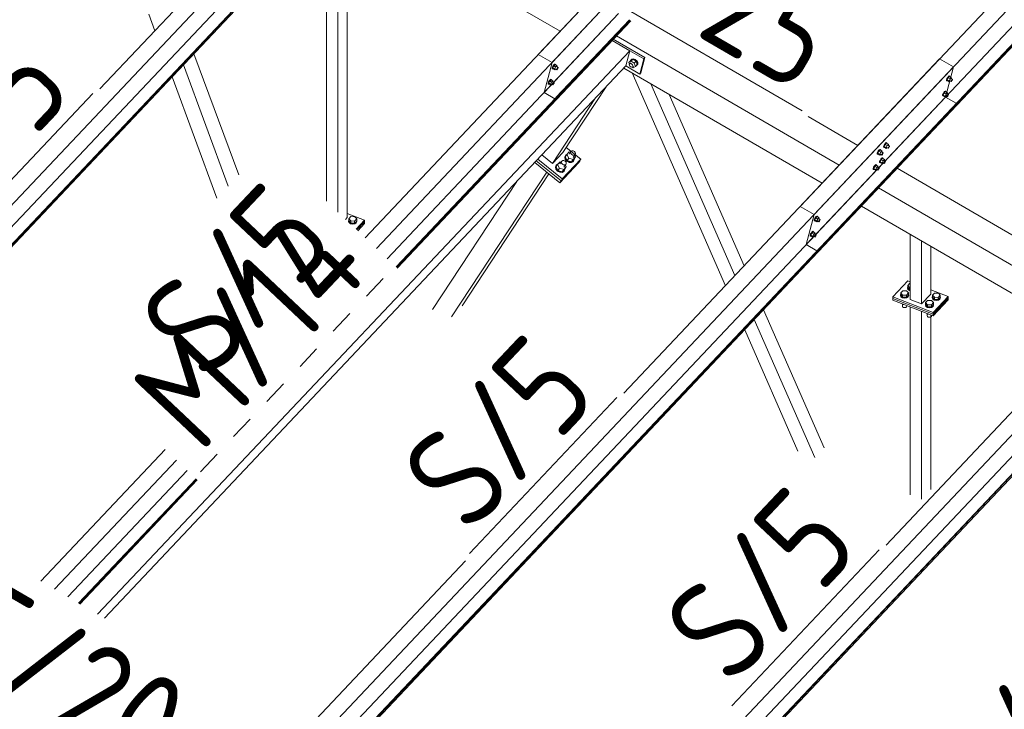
# Model space of a CAD drawing. Header units: millimetres. Extents: x -681 to 506, y -45 to 794.
# Tile 117 of 256: x -304 to -255, y 438 to 472. Entities that reach past the tile are written whole.
import ezdxf

# ---------------------------------------------------------------- set-up
doc = ezdxf.new("R2010")
doc.units = ezdxf.units.MM
doc.header["$LTSCALE"] = 0.6
doc.linetypes.add('XKITLINE00', pattern=[0])
doc.linetypes.add('XKITLINE02', pattern=[4, 2, -2])
for name, color, linetype, lineweight in [('Bolt', 7, 'Continuous', 0), ('Part', 2, 'Continuous', 0), ('PartMark', 3, 'Continuous', 0)]:
    doc.layers.add(name, color=color, linetype=linetype, lineweight=lineweight)
doc.styles.add('ISOCPEUR', font='ISOCPEUR.TTF')

msp = doc.modelspace()

# ---------------------------------------------------------------- linework, layer by layer
at = {"layer": 'Bolt', "color": 3, "linetype": 'XKITLINE00', "lineweight": 0}
for p, q in [((-277.696, 470.191), (-277.73, 470.131)), ((-277.658, 470.239), (-277.696, 470.191)), ((-277.673, 470.177), (-277.635, 470.226)), ((-277.608, 470.24), (-277.671, 470.173)), ((-277.627, 470.264), (-277.658, 470.239)), ((-277.635, 470.226), (-277.603, 470.25)), ((-277.61, 470.257), (-277.627, 470.264)), ((-277.61, 470.257), (-277.587, 470.244)), ((-277.608, 470.24), (-277.515, 470.187)), ((-277.603, 470.25), (-277.587, 470.244)), ((-277.587, 470.244), (-277.588, 470.229)), ((-277.515, 470.187), (-277.579, 470.12)), ((-277.502, 470.148), (-277.515, 470.187)), ((-273.943, 470.334), (-273.851, 470.431)), ((-273.943, 470.334), (-273.833, 470.4)), ((-273.917, 470.251), (-273.943, 470.334)), ((-273.921, 470.245), (-273.899, 470.276)), ((-273.919, 470.2), (-273.921, 470.245)), ((-273.892, 470.153), (-273.919, 470.2)), ((-273.899, 470.276), (-273.853, 470.325)), ((-273.899, 470.276), (-273.858, 470.284)), ((-273.862, 470.438), (-273.82, 470.494)), ((-273.861, 470.421), (-273.862, 470.438)), ((-273.858, 470.284), (-273.808, 470.267)), ((-273.741, 470.498), (-273.851, 470.431)), ((-273.833, 470.4), (-273.741, 470.498)), ((-273.833, 470.4), (-273.672, 470.307)), ((-273.82, 470.494), (-273.803, 470.512)), ((-273.82, 470.494), (-273.744, 470.509)), ((-273.808, 470.267), (-273.765, 470.23)), ((-273.727, 470.527), (-273.803, 470.512)), ((-273.765, 470.23), (-273.738, 470.182)), ((-273.744, 470.509), (-273.653, 470.478)), ((-273.58, 470.404), (-273.741, 470.498)), ((-273.738, 470.182), (-273.735, 470.137)), ((-273.636, 470.496), (-273.727, 470.527)), ((-273.672, 470.307), (-273.58, 470.404)), ((-273.621, 470.147), (-273.672, 470.307)), ((-273.653, 470.478), (-273.572, 470.409)), ((-273.555, 470.427), (-273.636, 470.496)), ((-273.621, 470.147), (-273.529, 470.244)), ((-273.559, 470.182), (-273.595, 470.175)), ((-273.529, 470.244), (-273.58, 470.404)), ((-273.572, 470.409), (-273.523, 470.321)), ((-273.518, 470.238), (-273.559, 470.182)), ((-273.559, 470.182), (-273.542, 470.2)), ((-273.505, 470.34), (-273.555, 470.427)), ((-273.542, 470.2), (-273.501, 470.256)), ((-273.523, 470.321), (-273.518, 470.238)), ((-273.501, 470.256), (-273.505, 470.34)), ((-277.754, 470.04), (-277.751, 470.075)), ((-277.754, 470.04), (-277.73, 470.026)), ((-277.73, 470.131), (-277.751, 470.075)), ((-277.73, 470.026), (-277.728, 470.062)), ((-277.714, 470.02), (-277.73, 470.026)), ((-277.728, 470.062), (-277.707, 470.117)), ((-277.671, 470.173), (-277.722, 470.068)), ((-277.629, 470.014), (-277.722, 470.068)), ((-277.722, 470.068), (-277.709, 470.03)), ((-277.704, 470.027), (-277.714, 470.02)), ((-277.709, 470.03), (-277.616, 469.976)), ((-277.707, 470.117), (-277.673, 470.177)), ((-277.579, 470.12), (-277.671, 470.173)), ((-277.629, 470.014), (-277.579, 470.12)), ((-277.629, 470.014), (-277.616, 469.976)), ((-277.616, 469.976), (-277.58, 470.014)), ((-277.602, 470.027), (-277.527, 469.984)), ((-277.53, 470.136), (-277.455, 470.092)), ((-277.527, 469.984), (-277.526, 470.001)), ((-277.519, 469.981), (-277.527, 469.984)), ((-277.526, 470.001), (-277.515, 470.029)), ((-277.503, 469.993), (-277.519, 469.981)), ((-277.515, 470.029), (-277.498, 470.059)), ((-277.513, 470.126), (-277.502, 470.148)), ((-277.484, 470.017), (-277.503, 469.993)), ((-277.498, 470.059), (-277.479, 470.083)), ((-277.467, 470.047), (-277.484, 470.017)), ((-277.479, 470.083), (-277.464, 470.096)), ((-277.457, 470.075), (-277.467, 470.047)), ((-277.464, 470.096), (-277.455, 470.092)), ((-277.455, 470.092), (-277.457, 470.075)), ((-273.848, 470.116), (-273.892, 470.153)), ((-273.799, 470.099), (-273.848, 470.116)), ((-273.758, 470.107), (-273.799, 470.099)), ((-273.772, 470.104), (-273.731, 470.08)), ((-273.758, 470.107), (-273.711, 470.156)), ((-273.735, 470.137), (-273.758, 470.107)), ((-273.731, 470.08), (-273.621, 470.147)), ((-277.951, 469.284), (-277.948, 469.32)), ((-277.951, 469.284), (-277.928, 469.271)), ((-277.927, 469.375), (-277.948, 469.32)), ((-277.928, 469.271), (-277.925, 469.306)), ((-277.911, 469.264), (-277.928, 469.271)), ((-277.893, 469.435), (-277.927, 469.375)), ((-277.925, 469.306), (-277.904, 469.362)), ((-277.869, 469.418), (-277.919, 469.313)), ((-277.826, 469.259), (-277.919, 469.313)), ((-277.919, 469.313), (-277.906, 469.274)), ((-277.902, 469.272), (-277.911, 469.264)), ((-277.906, 469.274), (-277.814, 469.22)), ((-277.904, 469.362), (-277.87, 469.422)), ((-277.856, 469.484), (-277.893, 469.435)), ((-277.87, 469.422), (-277.832, 469.47)), ((-277.806, 469.485), (-277.869, 469.418)), ((-277.776, 469.364), (-277.869, 469.418)), ((-277.824, 469.508), (-277.856, 469.484)), ((-277.832, 469.47), (-277.801, 469.495)), ((-277.826, 469.259), (-277.776, 469.364)), ((-277.826, 469.259), (-277.814, 469.22)), ((-277.808, 469.502), (-277.824, 469.508)), ((-277.814, 469.22), (-277.777, 469.259)), ((-277.808, 469.502), (-277.784, 469.488)), ((-277.806, 469.485), (-277.713, 469.431)), ((-277.801, 469.495), (-277.784, 469.488)), ((-277.799, 469.271), (-277.725, 469.228)), ((-277.784, 469.488), (-277.785, 469.473)), ((-277.713, 469.431), (-277.776, 469.364)), ((-277.727, 469.38), (-277.653, 469.337)), ((-277.725, 469.228), (-277.723, 469.246)), ((-277.716, 469.225), (-277.725, 469.228)), ((-277.723, 469.246), (-277.713, 469.273)), ((-277.701, 469.237), (-277.716, 469.225)), ((-277.7, 469.393), (-277.713, 469.431)), ((-277.713, 469.273), (-277.696, 469.303)), ((-277.711, 469.37), (-277.7, 469.393)), ((-277.682, 469.262), (-277.701, 469.237)), ((-277.696, 469.303), (-277.677, 469.328)), ((-277.665, 469.292), (-277.682, 469.262)), ((-277.677, 469.328), (-277.661, 469.34)), ((-277.654, 469.319), (-277.665, 469.292)), ((-277.661, 469.34), (-277.653, 469.337)), ((-277.653, 469.337), (-277.654, 469.319)), ((-258.174, 469.449), (-258.172, 469.485)), ((-258.174, 469.449), (-258.151, 469.436)), ((-258.151, 469.54), (-258.172, 469.485)), ((-258.117, 469.6), (-258.151, 469.54)), ((-258.151, 469.436), (-258.149, 469.471)), ((-258.135, 469.429), (-258.151, 469.436)), ((-258.149, 469.471), (-258.127, 469.526)), ((-258.092, 469.583), (-258.143, 469.478)), ((-258.05, 469.424), (-258.143, 469.478)), ((-258.143, 469.478), (-258.13, 469.439)), ((-258.125, 469.437), (-258.135, 469.429)), ((-258.13, 469.439), (-258.037, 469.385)), ((-258.127, 469.526), (-258.093, 469.586)), ((-258.079, 469.649), (-258.117, 469.6)), ((-258.093, 469.586), (-258.056, 469.635)), ((-258.029, 469.65), (-258.092, 469.583)), ((-257.999, 469.529), (-258.092, 469.583)), ((-258.048, 469.673), (-258.079, 469.649)), ((-258.056, 469.635), (-258.024, 469.66)), ((-258.05, 469.424), (-257.999, 469.529)), ((-258.05, 469.424), (-258.037, 469.385)), ((-258.031, 469.667), (-258.048, 469.673)), ((-258.037, 469.385), (-258.001, 469.424)), ((-258.031, 469.667), (-258.008, 469.653)), ((-258.029, 469.65), (-257.936, 469.596)), ((-258.024, 469.66), (-258.008, 469.653)), ((-258.022, 469.436), (-257.948, 469.393)), ((-258.008, 469.653), (-258.009, 469.638)), ((-257.936, 469.596), (-257.999, 469.529)), ((-257.951, 469.545), (-257.876, 469.502)), ((-257.948, 469.393), (-257.947, 469.411)), ((-257.94, 469.39), (-257.948, 469.393)), ((-257.947, 469.411), (-257.936, 469.438)), ((-257.924, 469.402), (-257.94, 469.39)), ((-257.923, 469.558), (-257.936, 469.596)), ((-257.936, 469.438), (-257.919, 469.468)), ((-257.934, 469.535), (-257.923, 469.558)), ((-257.905, 469.427), (-257.924, 469.402)), ((-257.919, 469.468), (-257.9, 469.493)), ((-257.888, 469.457), (-257.905, 469.427)), ((-257.9, 469.493), (-257.885, 469.505)), ((-257.878, 469.484), (-257.888, 469.457)), ((-257.885, 469.505), (-257.876, 469.502)), ((-257.876, 469.502), (-257.878, 469.484)), ((-258.372, 468.694), (-258.369, 468.729)), ((-258.348, 468.784), (-258.369, 468.729)), ((-258.349, 468.68), (-258.346, 468.716)), ((-258.314, 468.844), (-258.348, 468.784)), ((-258.346, 468.716), (-258.325, 468.771)), ((-258.29, 468.827), (-258.34, 468.722)), ((-258.247, 468.668), (-258.34, 468.722)), ((-258.34, 468.722), (-258.327, 468.684)), ((-258.325, 468.771), (-258.291, 468.831)), ((-258.276, 468.893), (-258.314, 468.844)), ((-258.291, 468.831), (-258.253, 468.88)), ((-258.227, 468.894), (-258.29, 468.827)), ((-258.197, 468.773), (-258.29, 468.827)), ((-258.245, 468.918), (-258.276, 468.893)), ((-258.253, 468.88), (-258.222, 468.904)), ((-258.247, 468.668), (-258.197, 468.773)), ((-258.228, 468.911), (-258.245, 468.918)), ((-258.228, 468.911), (-258.205, 468.898)), ((-258.227, 468.894), (-258.134, 468.84)), ((-258.222, 468.904), (-258.205, 468.898)), ((-258.205, 468.898), (-258.206, 468.883)), ((-258.134, 468.84), (-258.197, 468.773)), ((-258.148, 468.789), (-258.074, 468.746)), ((-258.121, 468.802), (-258.134, 468.84)), ((-258.131, 468.78), (-258.121, 468.802)), ((-258.117, 468.713), (-258.098, 468.737)), ((-258.098, 468.737), (-258.082, 468.749)), ((-258.075, 468.729), (-258.086, 468.701)), ((-258.082, 468.749), (-258.074, 468.746)), ((-258.074, 468.746), (-258.075, 468.729)), ((-258.372, 468.694), (-258.349, 468.68)), ((-258.332, 468.674), (-258.349, 468.68)), ((-258.323, 468.681), (-258.332, 468.674)), ((-258.327, 468.684), (-258.234, 468.63)), ((-258.247, 468.668), (-258.234, 468.63)), ((-258.234, 468.63), (-258.198, 468.668)), ((-258.22, 468.681), (-258.146, 468.638)), ((-258.146, 468.638), (-258.144, 468.655)), ((-258.137, 468.634), (-258.146, 468.638)), ((-258.144, 468.655), (-258.134, 468.683)), ((-258.121, 468.647), (-258.137, 468.634)), ((-258.134, 468.683), (-258.117, 468.713)), ((-258.103, 468.671), (-258.121, 468.647)), ((-258.086, 468.701), (-258.103, 468.671)), ((-261.244, 466.287), (-261.278, 466.227)), ((-261.255, 466.214), (-261.221, 466.274)), ((-261.206, 466.336), (-261.244, 466.287)), ((-261.221, 466.274), (-261.183, 466.323)), ((-261.156, 466.337), (-261.219, 466.27)), ((-261.175, 466.361), (-261.206, 466.336)), ((-261.183, 466.323), (-261.151, 466.347)), ((-261.158, 466.354), (-261.175, 466.361)), ((-261.158, 466.354), (-261.135, 466.341)), ((-261.156, 466.337), (-261.063, 466.283)), ((-261.151, 466.347), (-261.135, 466.341)), ((-261.135, 466.341), (-261.136, 466.326)), ((-261.063, 466.283), (-261.126, 466.216)), ((-261.05, 466.245), (-261.063, 466.283)), ((-276.9, 465.898), (-277.02, 465.771)), ((-276.909, 465.792), (-276.816, 465.933)), ((-276.849, 465.883), (-276.9, 465.898)), ((-276.836, 465.886), (-276.816, 465.933)), ((-276.824, 465.828), (-276.836, 465.886)), ((-276.782, 465.776), (-276.824, 465.828)), ((-276.816, 465.933), (-276.767, 465.959)), ((-276.767, 465.959), (-276.704, 465.955)), ((-276.704, 465.955), (-276.643, 465.923)), ((-276.643, 465.923), (-276.601, 465.871)), ((-276.589, 465.814), (-276.609, 465.766)), ((-276.601, 465.871), (-276.589, 465.814)), ((-261.618, 465.801), (-261.616, 465.837)), ((-261.618, 465.801), (-261.595, 465.788)), ((-261.595, 465.892), (-261.616, 465.837)), ((-261.561, 465.952), (-261.595, 465.892)), ((-261.595, 465.788), (-261.593, 465.823)), ((-261.579, 465.781), (-261.595, 465.788)), ((-261.593, 465.823), (-261.572, 465.878)), ((-261.536, 465.935), (-261.587, 465.829)), ((-261.494, 465.775), (-261.587, 465.829)), ((-261.587, 465.829), (-261.574, 465.791)), ((-261.569, 465.788), (-261.579, 465.781)), ((-261.574, 465.791), (-261.481, 465.737)), ((-261.572, 465.878), (-261.538, 465.938)), ((-261.523, 466), (-261.561, 465.952)), ((-261.538, 465.938), (-261.5, 465.987)), ((-261.473, 466.002), (-261.536, 465.935)), ((-261.443, 465.881), (-261.536, 465.935)), ((-261.492, 466.025), (-261.523, 466)), ((-261.5, 465.987), (-261.468, 466.011)), ((-261.494, 465.775), (-261.443, 465.881)), ((-261.475, 466.019), (-261.492, 466.025)), ((-261.475, 466.019), (-261.452, 466.005)), ((-261.473, 466.002), (-261.38, 465.948)), ((-261.468, 466.011), (-261.452, 466.005)), ((-261.466, 465.788), (-261.392, 465.745)), ((-261.452, 466.005), (-261.453, 465.99)), ((-261.38, 465.948), (-261.443, 465.881)), ((-261.395, 465.897), (-261.32, 465.854)), ((-261.391, 465.763), (-261.38, 465.79)), ((-261.367, 465.909), (-261.38, 465.948)), ((-261.38, 465.79), (-261.363, 465.82)), ((-261.378, 465.887), (-261.367, 465.909)), ((-261.363, 465.82), (-261.344, 465.845)), ((-261.332, 465.808), (-261.349, 465.778)), ((-261.344, 465.845), (-261.329, 465.857)), ((-261.322, 465.836), (-261.332, 465.808)), ((-261.329, 465.857), (-261.32, 465.854)), ((-261.32, 465.854), (-261.322, 465.836)), ((-261.301, 466.137), (-261.299, 466.172)), ((-261.301, 466.137), (-261.278, 466.123)), ((-261.278, 466.227), (-261.299, 466.172)), ((-261.278, 466.123), (-261.276, 466.159)), ((-261.262, 466.117), (-261.278, 466.123)), ((-261.276, 466.159), (-261.255, 466.214)), ((-261.219, 466.27), (-261.27, 466.165)), ((-261.177, 466.111), (-261.27, 466.165)), ((-261.27, 466.165), (-261.257, 466.127)), ((-261.252, 466.124), (-261.262, 466.117)), ((-261.257, 466.127), (-261.164, 466.073)), ((-261.126, 466.216), (-261.219, 466.27)), ((-261.177, 466.111), (-261.126, 466.216)), ((-261.177, 466.111), (-261.164, 466.073)), ((-261.164, 466.073), (-261.128, 466.111)), ((-261.149, 466.124), (-261.075, 466.081)), ((-261.078, 466.233), (-261.003, 466.189)), ((-261.075, 466.081), (-261.074, 466.098)), ((-261.067, 466.077), (-261.075, 466.081)), ((-261.074, 466.098), (-261.063, 466.126)), ((-261.051, 466.09), (-261.067, 466.077)), ((-261.063, 466.126), (-261.046, 466.156)), ((-261.061, 466.223), (-261.05, 466.245)), ((-261.032, 466.114), (-261.051, 466.09)), ((-261.046, 466.156), (-261.027, 466.18)), ((-261.015, 466.144), (-261.032, 466.114)), ((-261.027, 466.18), (-261.012, 466.193)), ((-261.005, 466.172), (-261.015, 466.144)), ((-261.012, 466.193), (-261.003, 466.189)), ((-261.003, 466.189), (-261.005, 466.172)), ((-277.361, 465.409), (-277.481, 465.282)), ((-277.37, 465.304), (-277.277, 465.445)), ((-277.31, 465.394), (-277.361, 465.409)), ((-277.298, 465.397), (-277.277, 465.445)), ((-277.285, 465.34), (-277.298, 465.397)), ((-277.243, 465.288), (-277.285, 465.34)), ((-277.277, 465.445), (-277.228, 465.47)), ((-277.228, 465.47), (-277.165, 465.467)), ((-277.165, 465.467), (-277.104, 465.435)), ((-277.087, 465.721), (-277.125, 465.633)), ((-277.125, 465.633), (-277.103, 465.528)), ((-277.109, 465.658), (-277.071, 465.746)), ((-277.086, 465.553), (-277.109, 465.658)), ((-277.104, 465.435), (-277.062, 465.383)), ((-277.103, 465.528), (-277.025, 465.433)), ((-277.097, 465.654), (-277.02, 465.771)), ((-277.002, 465.465), (-277.097, 465.654)), ((-277.087, 465.721), (-277.071, 465.746)), ((-277.009, 465.458), (-277.086, 465.553)), ((-277.071, 465.746), (-277.017, 465.774)), ((-277.05, 465.325), (-277.07, 465.278)), ((-277.062, 465.383), (-277.05, 465.325)), ((-277.025, 465.433), (-276.913, 465.375)), ((-277.02, 465.771), (-276.925, 465.582)), ((-276.897, 465.399), (-277.009, 465.458)), ((-276.925, 465.582), (-277.002, 465.465)), ((-277.002, 465.465), (-276.787, 465.403)), ((-276.925, 465.582), (-276.71, 465.52)), ((-276.913, 465.375), (-276.798, 465.368)), ((-276.782, 465.392), (-276.897, 465.399)), ((-276.798, 465.368), (-276.709, 465.414)), ((-276.787, 465.403), (-276.667, 465.53)), ((-276.787, 465.403), (-276.71, 465.52)), ((-276.721, 465.744), (-276.782, 465.776)), ((-276.693, 465.439), (-276.782, 465.392)), ((-276.658, 465.741), (-276.721, 465.744)), ((-276.71, 465.52), (-276.591, 465.647)), ((-276.709, 465.414), (-276.693, 465.439)), ((-276.702, 465.625), (-276.609, 465.766)), ((-276.655, 465.527), (-276.693, 465.439)), ((-276.591, 465.647), (-276.667, 465.53)), ((-276.609, 465.766), (-276.658, 465.741)), ((-276.658, 465.544), (-276.655, 465.527)), ((-276.633, 465.731), (-276.591, 465.647)), ((-261.499, 465.381), (-261.496, 465.417)), ((-261.499, 465.381), (-261.476, 465.368)), ((-261.475, 465.472), (-261.496, 465.417)), ((-261.494, 465.775), (-261.481, 465.737)), ((-261.481, 465.737), (-261.445, 465.775)), ((-261.476, 465.368), (-261.473, 465.403)), ((-261.459, 465.361), (-261.476, 465.368)), ((-261.441, 465.532), (-261.475, 465.472)), ((-261.473, 465.403), (-261.452, 465.458)), ((-261.417, 465.515), (-261.467, 465.41)), ((-261.374, 465.356), (-261.467, 465.41)), ((-261.467, 465.41), (-261.454, 465.371)), ((-261.45, 465.369), (-261.459, 465.361)), ((-261.454, 465.371), (-261.361, 465.317)), ((-261.452, 465.458), (-261.418, 465.518)), ((-261.403, 465.581), (-261.441, 465.532)), ((-261.418, 465.518), (-261.38, 465.567)), ((-261.354, 465.582), (-261.417, 465.515)), ((-261.324, 465.461), (-261.417, 465.515)), ((-261.372, 465.605), (-261.403, 465.581)), ((-261.392, 465.745), (-261.391, 465.763)), ((-261.384, 465.742), (-261.392, 465.745)), ((-261.368, 465.754), (-261.384, 465.742)), ((-261.38, 465.567), (-261.349, 465.592)), ((-261.374, 465.356), (-261.324, 465.461)), ((-261.374, 465.356), (-261.361, 465.317)), ((-261.355, 465.599), (-261.372, 465.605)), ((-261.349, 465.778), (-261.368, 465.754)), ((-261.361, 465.317), (-261.325, 465.356)), ((-261.355, 465.599), (-261.332, 465.585)), ((-261.354, 465.582), (-261.261, 465.528)), ((-261.349, 465.592), (-261.332, 465.585)), ((-261.347, 465.368), (-261.273, 465.325)), ((-261.332, 465.585), (-261.333, 465.57)), ((-261.261, 465.528), (-261.324, 465.461)), ((-261.275, 465.477), (-261.201, 465.434)), ((-261.273, 465.325), (-261.271, 465.343)), ((-261.264, 465.322), (-261.273, 465.325)), ((-261.271, 465.343), (-261.261, 465.37)), ((-261.249, 465.334), (-261.264, 465.322)), ((-261.248, 465.49), (-261.261, 465.528)), ((-261.261, 465.37), (-261.244, 465.4)), ((-261.258, 465.467), (-261.248, 465.49)), ((-261.23, 465.359), (-261.249, 465.334)), ((-261.244, 465.4), (-261.225, 465.425)), ((-261.213, 465.389), (-261.23, 465.359)), ((-261.225, 465.425), (-261.209, 465.437)), ((-261.202, 465.416), (-261.213, 465.389)), ((-261.209, 465.437), (-261.201, 465.434)), ((-261.201, 465.434), (-261.202, 465.416)), ((-277.548, 465.233), (-277.586, 465.145)), ((-277.586, 465.145), (-277.564, 465.04)), ((-277.57, 465.169), (-277.532, 465.257)), ((-277.548, 465.064), (-277.57, 465.169)), ((-277.564, 465.04), (-277.486, 464.945)), ((-277.558, 465.166), (-277.481, 465.282)), ((-277.463, 464.977), (-277.558, 465.166)), ((-277.548, 465.233), (-277.532, 465.257)), ((-277.47, 464.969), (-277.548, 465.064)), ((-277.532, 465.257), (-277.478, 465.286)), ((-277.486, 464.945), (-277.374, 464.886)), ((-277.481, 465.282), (-277.386, 465.093)), ((-277.358, 464.911), (-277.47, 464.969)), ((-277.386, 465.093), (-277.463, 464.977)), ((-277.463, 464.977), (-277.248, 464.915)), ((-277.386, 465.093), (-277.172, 465.031)), ((-277.374, 464.886), (-277.259, 464.879)), ((-277.243, 464.904), (-277.358, 464.911)), ((-277.259, 464.879), (-277.17, 464.926)), ((-277.248, 464.915), (-277.128, 465.042)), ((-277.248, 464.915), (-277.172, 465.031)), ((-277.182, 465.256), (-277.243, 465.288)), ((-277.154, 464.95), (-277.243, 464.904)), ((-277.119, 465.252), (-277.182, 465.256)), ((-277.172, 465.031), (-277.052, 465.158)), ((-277.17, 464.926), (-277.154, 464.95)), ((-277.163, 465.137), (-277.07, 465.278)), ((-277.116, 465.038), (-277.154, 464.95)), ((-277.052, 465.158), (-277.128, 465.042)), ((-277.12, 465.055), (-277.116, 465.038)), ((-277.07, 465.278), (-277.119, 465.252)), ((-277.094, 465.242), (-277.052, 465.158)), ((-261.816, 465.045), (-261.813, 465.081)), ((-261.816, 465.045), (-261.793, 465.032)), ((-261.792, 465.136), (-261.813, 465.081)), ((-261.793, 465.032), (-261.79, 465.067)), ((-261.776, 465.026), (-261.793, 465.032)), ((-261.758, 465.196), (-261.792, 465.136)), ((-261.79, 465.067), (-261.769, 465.123)), ((-261.734, 465.179), (-261.784, 465.074)), ((-261.691, 465.02), (-261.784, 465.074)), ((-261.784, 465.074), (-261.771, 465.035)), ((-261.767, 465.033), (-261.776, 465.026)), ((-261.771, 465.035), (-261.678, 464.982)), ((-261.769, 465.123), (-261.735, 465.183)), ((-261.72, 465.245), (-261.758, 465.196)), ((-261.735, 465.183), (-261.697, 465.231)), ((-261.671, 465.246), (-261.734, 465.179)), ((-261.641, 465.125), (-261.734, 465.179)), ((-261.689, 465.269), (-261.72, 465.245)), ((-261.697, 465.231), (-261.666, 465.256)), ((-261.691, 465.02), (-261.641, 465.125)), ((-261.691, 465.02), (-261.678, 464.982)), ((-261.672, 465.263), (-261.689, 465.269)), ((-261.678, 464.982), (-261.642, 465.02)), ((-261.672, 465.263), (-261.649, 465.25)), ((-261.671, 465.246), (-261.578, 465.192)), ((-261.666, 465.256), (-261.649, 465.25)), ((-261.664, 465.032), (-261.59, 464.989)), ((-261.649, 465.25), (-261.65, 465.234)), ((-261.578, 465.192), (-261.641, 465.125)), ((-261.592, 465.141), (-261.518, 465.098)), ((-261.59, 464.989), (-261.588, 465.007)), ((-261.581, 464.986), (-261.59, 464.989)), ((-261.588, 465.007), (-261.578, 465.035)), ((-261.566, 464.998), (-261.581, 464.986)), ((-261.565, 465.154), (-261.578, 465.192)), ((-261.578, 465.035), (-261.561, 465.065)), ((-261.575, 465.132), (-261.565, 465.154)), ((-261.547, 465.023), (-261.566, 464.998)), ((-261.561, 465.065), (-261.542, 465.089)), ((-261.53, 465.053), (-261.547, 465.023)), ((-261.542, 465.089), (-261.526, 465.101)), ((-261.519, 465.08), (-261.53, 465.053)), ((-261.526, 465.101), (-261.518, 465.098)), ((-261.518, 465.098), (-261.519, 465.08)), ((-287.852, 462.473), (-287.839, 462.502)), ((-287.827, 462.406), (-287.852, 462.473)), ((-287.852, 462.447), (-287.852, 462.473)), ((-287.852, 462.447), (-287.829, 462.387)), ((-287.839, 462.579), (-287.739, 462.685)), ((-287.839, 462.472), (-287.839, 462.579)), ((-287.746, 462.47), (-287.839, 462.579)), ((-287.839, 462.472), (-287.746, 462.364)), ((-287.829, 462.387), (-287.827, 462.381)), ((-287.753, 462.357), (-287.827, 462.406)), ((-287.827, 462.381), (-287.812, 462.371)), ((-287.812, 462.371), (-287.753, 462.331)), ((-287.746, 462.364), (-287.746, 462.47)), ((-287.554, 462.468), (-287.746, 462.47)), ((-287.746, 462.364), (-287.554, 462.361)), ((-287.739, 462.685), (-287.547, 462.682)), ((-287.454, 462.573), (-287.554, 462.468)), ((-287.554, 462.361), (-287.554, 462.468)), ((-287.554, 462.361), (-287.454, 462.467)), ((-287.471, 462.401), (-287.548, 462.354)), ((-287.548, 462.328), (-287.471, 462.376)), ((-287.547, 462.682), (-287.454, 462.573)), ((-287.441, 462.467), (-287.471, 462.401)), ((-287.471, 462.376), (-287.441, 462.441)), ((-287.454, 462.467), (-287.454, 462.573)), ((-287.454, 462.501), (-287.441, 462.467)), ((-287.441, 462.441), (-287.441, 462.467)), ((-264.746, 462.489), (-264.743, 462.524)), ((-264.746, 462.489), (-264.722, 462.475)), ((-264.722, 462.579), (-264.743, 462.524)), ((-264.688, 462.639), (-264.722, 462.579)), ((-264.722, 462.475), (-264.72, 462.511)), ((-264.706, 462.469), (-264.722, 462.475)), ((-264.72, 462.511), (-264.699, 462.566)), ((-264.663, 462.622), (-264.714, 462.517)), ((-264.621, 462.463), (-264.714, 462.517)), ((-264.714, 462.517), (-264.701, 462.479)), ((-264.696, 462.476), (-264.706, 462.469)), ((-264.701, 462.479), (-264.608, 462.425)), ((-264.699, 462.566), (-264.665, 462.626)), ((-264.65, 462.688), (-264.688, 462.639)), ((-264.665, 462.626), (-264.627, 462.675)), ((-264.6, 462.689), (-264.663, 462.622)), ((-264.57, 462.568), (-264.663, 462.622)), ((-264.619, 462.713), (-264.65, 462.688)), ((-264.627, 462.675), (-264.595, 462.699)), ((-264.621, 462.463), (-264.57, 462.568)), ((-264.621, 462.463), (-264.608, 462.425)), ((-264.602, 462.706), (-264.619, 462.713)), ((-264.608, 462.425), (-264.572, 462.463)), ((-264.602, 462.706), (-264.579, 462.693)), ((-264.6, 462.689), (-264.507, 462.635)), ((-264.595, 462.699), (-264.579, 462.693)), ((-264.593, 462.476), (-264.519, 462.432)), ((-264.579, 462.693), (-264.58, 462.677)), ((-264.507, 462.635), (-264.57, 462.568)), ((-264.522, 462.584), (-264.447, 462.541)), ((-264.519, 462.432), (-264.518, 462.45)), ((-264.511, 462.429), (-264.519, 462.432)), ((-264.518, 462.45), (-264.507, 462.478)), ((-264.495, 462.441), (-264.511, 462.429)), ((-264.494, 462.597), (-264.507, 462.635)), ((-264.507, 462.478), (-264.49, 462.508)), ((-264.505, 462.575), (-264.494, 462.597)), ((-264.476, 462.466), (-264.495, 462.441)), ((-264.49, 462.508), (-264.471, 462.532)), ((-264.459, 462.496), (-264.476, 462.466)), ((-264.471, 462.532), (-264.456, 462.544)), ((-264.449, 462.523), (-264.459, 462.496)), ((-264.456, 462.544), (-264.447, 462.541)), ((-264.447, 462.541), (-264.449, 462.523)), ((-287.651, 462.338), (-287.753, 462.357)), ((-287.753, 462.331), (-287.651, 462.312)), ((-287.548, 462.354), (-287.651, 462.338)), ((-287.651, 462.312), (-287.548, 462.328)), ((-264.885, 461.884), (-264.919, 461.824)), ((-264.848, 461.932), (-264.885, 461.884)), ((-264.862, 461.87), (-264.824, 461.919)), ((-264.798, 461.934), (-264.861, 461.867)), ((-264.816, 461.957), (-264.848, 461.932)), ((-264.824, 461.919), (-264.793, 461.943)), ((-264.799, 461.951), (-264.816, 461.957)), ((-264.799, 461.951), (-264.776, 461.937)), ((-264.798, 461.934), (-264.705, 461.88)), ((-264.793, 461.943), (-264.776, 461.937)), ((-264.776, 461.937), (-264.777, 461.922)), ((-264.705, 461.88), (-264.768, 461.813)), ((-264.692, 461.841), (-264.705, 461.88)), ((-264.943, 461.733), (-264.94, 461.769)), ((-264.943, 461.733), (-264.92, 461.72)), ((-264.919, 461.824), (-264.94, 461.769)), ((-264.92, 461.72), (-264.917, 461.755)), ((-264.903, 461.713), (-264.92, 461.72)), ((-264.917, 461.755), (-264.896, 461.81)), ((-264.861, 461.867), (-264.911, 461.761)), ((-264.818, 461.707), (-264.911, 461.761)), ((-264.911, 461.761), (-264.898, 461.723)), ((-264.894, 461.72), (-264.903, 461.713)), ((-264.898, 461.723), (-264.805, 461.669)), ((-264.896, 461.81), (-264.862, 461.87)), ((-264.768, 461.813), (-264.861, 461.867)), ((-264.818, 461.707), (-264.768, 461.813)), ((-264.818, 461.707), (-264.805, 461.669)), ((-264.805, 461.669), (-264.769, 461.707)), ((-264.791, 461.72), (-264.717, 461.677)), ((-264.719, 461.829), (-264.645, 461.786)), ((-264.717, 461.677), (-264.715, 461.695)), ((-264.708, 461.674), (-264.717, 461.677)), ((-264.715, 461.695), (-264.705, 461.722)), ((-264.693, 461.686), (-264.708, 461.674)), ((-264.705, 461.722), (-264.688, 461.752)), ((-264.703, 461.819), (-264.692, 461.841)), ((-264.674, 461.71), (-264.693, 461.686)), ((-264.688, 461.752), (-264.669, 461.777)), ((-264.657, 461.74), (-264.674, 461.71)), ((-264.669, 461.777), (-264.653, 461.789)), ((-264.646, 461.768), (-264.657, 461.74)), ((-264.653, 461.789), (-264.645, 461.786)), ((-264.645, 461.786), (-264.646, 461.768)), ((-260.448, 458.903), (-260.348, 459.008)), ((-260.348, 459.008), (-260.155, 459.006)), ((-260.155, 459.006), (-260.063, 458.897)), ((-260.115, 459.163), (-260.102, 459.192)), ((-260.09, 459.096), (-260.115, 459.163)), ((-260.115, 459.137), (-260.115, 459.163)), ((-260.115, 459.137), (-260.09, 459.071)), ((-260.102, 459.269), (-260.002, 459.375)), ((-260.102, 459.163), (-260.102, 459.269)), ((-260.009, 459.161), (-260.102, 459.269)), ((-260.009, 459.054), (-260.102, 459.163)), ((-260.016, 459.047), (-260.09, 459.096)), ((-260.09, 459.071), (-260.016, 459.021)), ((-259.98, 459.04), (-260.016, 459.047)), ((-260.016, 459.021), (-259.98, 459.015)), ((-260.009, 459.054), (-260.009, 459.161)), ((-259.98, 459.16), (-260.009, 459.161)), ((-259.98, 459.054), (-260.009, 459.054)), ((-260.002, 459.375), (-259.98, 459.374)), ((-260.461, 458.796), (-260.448, 458.825)), ((-260.435, 458.73), (-260.461, 458.796)), ((-260.461, 458.771), (-260.461, 458.796)), ((-260.461, 458.771), (-260.435, 458.704)), ((-260.448, 458.796), (-260.448, 458.903)), ((-260.355, 458.794), (-260.448, 458.903)), ((-260.448, 458.796), (-260.355, 458.688)), ((-260.362, 458.681), (-260.435, 458.73)), ((-260.435, 458.704), (-260.362, 458.655)), ((-260.26, 458.661), (-260.362, 458.681)), ((-260.362, 458.655), (-260.26, 458.636)), ((-260.355, 458.688), (-260.355, 458.794)), ((-260.163, 458.792), (-260.355, 458.794)), ((-260.355, 458.688), (-260.163, 458.685)), ((-260.156, 458.678), (-260.26, 458.661)), ((-260.26, 458.636), (-260.156, 458.652)), ((-260.063, 458.897), (-260.163, 458.792)), ((-260.163, 458.685), (-260.163, 458.792)), ((-260.163, 458.685), (-260.063, 458.791)), ((-260.079, 458.725), (-260.156, 458.678)), ((-260.156, 458.652), (-260.079, 458.7)), ((-260.05, 458.791), (-260.079, 458.725)), ((-260.079, 458.7), (-260.05, 458.765)), ((-260.063, 458.791), (-260.063, 458.897)), ((-260.063, 458.825), (-260.05, 458.791)), ((-260.05, 458.765), (-260.05, 458.791)), ((-259.213, 458.421), (-259.113, 458.527)), ((-259.113, 458.527), (-258.92, 458.524)), ((-258.92, 458.524), (-258.828, 458.416)), ((-258.88, 458.681), (-258.867, 458.71)), ((-258.855, 458.615), (-258.88, 458.681)), ((-258.88, 458.656), (-258.88, 458.681)), ((-258.88, 458.656), (-258.855, 458.589)), ((-258.867, 458.787), (-258.767, 458.893)), ((-258.867, 458.681), (-258.867, 458.787)), ((-258.774, 458.679), (-258.867, 458.787)), ((-258.867, 458.681), (-258.774, 458.573)), ((-258.781, 458.565), (-258.855, 458.615)), ((-258.855, 458.589), (-258.781, 458.54)), ((-258.679, 458.546), (-258.781, 458.565)), ((-258.781, 458.54), (-258.679, 458.521)), ((-258.774, 458.573), (-258.774, 458.679)), ((-258.582, 458.676), (-258.774, 458.679)), ((-258.774, 458.573), (-258.582, 458.57)), ((-258.767, 458.893), (-258.575, 458.89)), ((-258.576, 458.562), (-258.679, 458.546)), ((-258.679, 458.521), (-258.576, 458.537)), ((-258.482, 458.782), (-258.582, 458.676)), ((-258.582, 458.57), (-258.482, 458.676)), ((-258.582, 458.57), (-258.582, 458.676)), ((-258.499, 458.61), (-258.576, 458.562)), ((-258.576, 458.537), (-258.499, 458.584)), ((-258.575, 458.89), (-258.482, 458.782)), ((-258.469, 458.675), (-258.499, 458.61)), ((-258.499, 458.584), (-258.469, 458.65)), ((-258.482, 458.676), (-258.482, 458.782)), ((-258.482, 458.71), (-258.469, 458.675)), ((-258.469, 458.65), (-258.469, 458.675)), ((-260.355, 458.33), (-260.373, 458.351)), ((-260.366, 458.242), (-260.366, 458.344)), ((-260.366, 458.242), (-260.353, 458.206)), ((-260.355, 458.33), (-260.355, 458.344)), ((-260.318, 458.33), (-260.355, 458.33)), ((-260.353, 458.206), (-260.313, 458.179)), ((-260.313, 458.179), (-260.258, 458.169)), ((-260.258, 458.169), (-260.202, 458.178)), ((-260.202, 458.178), (-260.16, 458.203)), ((-260.16, 458.203), (-260.144, 458.239)), ((-260.144, 458.239), (-260.144, 458.262)), ((-259.226, 458.315), (-259.213, 458.344)), ((-259.2, 458.248), (-259.226, 458.315)), ((-259.226, 458.289), (-259.226, 458.315)), ((-259.226, 458.289), (-259.2, 458.223)), ((-259.213, 458.315), (-259.213, 458.421)), ((-259.12, 458.313), (-259.213, 458.421)), ((-259.213, 458.315), (-259.12, 458.206)), ((-259.127, 458.199), (-259.2, 458.248)), ((-259.2, 458.223), (-259.127, 458.173)), ((-259.025, 458.18), (-259.127, 458.199)), ((-259.127, 458.173), (-259.025, 458.154)), ((-259.12, 458.206), (-259.12, 458.313)), ((-258.928, 458.31), (-259.12, 458.313)), ((-259.12, 458.206), (-258.928, 458.203)), ((-258.921, 458.196), (-259.025, 458.18)), ((-259.025, 458.154), (-258.921, 458.171)), ((-258.828, 458.416), (-258.928, 458.31)), ((-258.928, 458.203), (-258.928, 458.31)), ((-258.928, 458.203), (-258.828, 458.309)), ((-258.845, 458.243), (-258.921, 458.196)), ((-258.921, 458.171), (-258.845, 458.218)), ((-258.815, 458.309), (-258.845, 458.243)), ((-258.845, 458.218), (-258.815, 458.284)), ((-258.828, 458.309), (-258.828, 458.416)), ((-258.828, 458.343), (-258.815, 458.309)), ((-258.815, 458.284), (-258.815, 458.309)), ((-259.12, 457.849), (-259.138, 457.87)), ((-259.131, 457.76), (-259.131, 457.862)), ((-259.131, 457.76), (-259.118, 457.724)), ((-259.12, 457.849), (-259.12, 457.863)), ((-259.083, 457.848), (-259.12, 457.849)), ((-259.118, 457.724), (-259.078, 457.698)), ((-259.078, 457.698), (-259.023, 457.687)), ((-259.023, 457.687), (-258.967, 457.696)), ((-258.967, 457.696), (-258.925, 457.722)), ((-258.925, 457.722), (-258.909, 457.757)), ((-258.909, 457.757), (-258.909, 457.78))]:
    msp.add_line(p, q, dxfattribs=at)
at = {"layer": 'Part', "color": 2, "linetype": 'XKITLINE00', "lineweight": 0}
for p, q in [((-264.748, 462.792), (-225.552, 504.312)), ((-225.943, 502.816), (-265.139, 461.296)), ((-264.548, 460.936), (-225.352, 502.455)), ((-225.341, 502.58), (-264.537, 461.06)), ((-225.322, 502.569), (-264.519, 461.049)), ((-284.535, 485.621), (-300.202, 469.025)), ((-323.043, 443.702), (-283.847, 485.222)), ((-284.238, 483.726), (-323.434, 442.206)), ((-283.636, 483.489), (-322.833, 441.97)), ((-283.618, 483.479), (-322.814, 441.959)), ((-322.844, 441.846), (-283.647, 483.365)), ((-249.768, 479.787), (-265.436, 463.191)), ((-288.416, 478.314), (-277.357, 471.894)), ((-288.382, 462.909), (-288.382, 478.294)), ((-287.921, 462.635), (-287.921, 478.027)), ((-288.952, 463.447), (-288.952, 477.746)), ((-275.797, 473.546), (-287.037, 461.639)), ((-286.474, 461.108), (-275.109, 473.147)), ((-275.797, 473.546), (-278.444, 470.742)), ((-277.756, 470.343), (-275.109, 473.147)), ((-297.47, 471.918), (-297.775, 472.742)), ((-274.45, 472.764), (-285.934, 460.598)), ((-274.45, 472.764), (-278.147, 468.847)), ((-273.917, 472.455), (-285.498, 460.187)), ((-273.898, 472.444), (-285.483, 460.172)), ((-285.442, 460.134), (-273.848, 472.415)), ((-277.556, 468.487), (-273.848, 472.415)), ((-273.917, 472.455), (-277.545, 468.611)), ((-273.898, 472.444), (-277.527, 468.6)), ((-274.559, 471.662), (-263.499, 465.242)), ((-273.896, 470.922), (-274.776, 471.432)), ((-274.719, 471.493), (-273.145, 470.579)), ((-300.312, 442.94), (-273.896, 470.922)), ((-293.311, 464.754), (-295.538, 470.77)), ((-278.444, 470.742), (-277.756, 470.343)), ((-274.094, 470.166), (-273.896, 470.922)), ((-273.896, 470.921), (-273.202, 470.518)), ((-293.83, 464.204), (-296.057, 470.22)), ((-277.756, 470.343), (-278.147, 468.847)), ((-258.519, 470.518), (-274.186, 453.922)), ((-273.4, 469.763), (-273.202, 470.518)), ((-273.342, 469.824), (-273.145, 470.579)), ((-273.202, 470.518), (-273.145, 470.579)), ((-258.519, 470.518), (-257.831, 470.119)), ((-299.979, 442.747), (-274.094, 470.166)), ((-297.027, 428.599), (-257.831, 470.119)), ((-274.195, 470.059), (-264.349, 464.342)), ((-274.094, 470.166), (-273.4, 469.763)), ((-269.151, 459.255), (-273.785, 469.82)), ((-273.4, 469.763), (-273.342, 469.824)), ((-257.831, 470.119), (-258.222, 468.623)), ((-294.393, 463.607), (-296.621, 469.623)), ((-268.675, 459.759), (-272.85, 469.277)), ((-278.147, 468.847), (-277.614, 468.538)), ((-277.213, 465.877), (-275.075, 469.127)), ((-268.214, 460.248), (-271.944, 468.751)), ((-258.222, 468.623), (-297.418, 427.103)), ((-296.827, 426.743), (-257.631, 468.263)), ((-257.62, 468.387), (-296.816, 426.867)), ((-257.602, 468.376), (-296.798, 426.856)), ((-277.732, 465.327), (-275.594, 468.577)), ((-277.527, 468.6), (-277.556, 468.487)), ((-277.545, 468.611), (-277.527, 468.6)), ((-257.689, 468.314), (-258.222, 468.623)), ((-257.631, 468.263), (-257.602, 468.376)), ((-257.602, 468.376), (-257.62, 468.387)), ((-265.043, 467.65), (-262.577, 466.219)), ((-277.732, 465.327), (-277.213, 465.877)), ((-277.051, 466.123), (-276.324, 465.533)), ((-278.611, 465.381), (-277.367, 464.372)), ((-278.536, 465.461), (-277.306, 464.464)), ((-278.536, 465.461), (-277.306, 464.464)), ((-278.461, 465.541), (-277.246, 464.556)), ((-278.259, 465.754), (-277.732, 465.327)), ((-276.445, 465.349), (-277.367, 464.372)), ((-277.306, 464.464), (-276.384, 465.441)), ((-276.384, 465.441), (-277.306, 464.464)), ((-277.246, 464.556), (-276.324, 465.533)), ((-276.384, 465.441), (-276.445, 465.349)), ((-276.324, 465.533), (-276.384, 465.441)), ((-282.743, 457.711), (-278.015, 464.897)), ((-282.224, 458.261), (-277.912, 464.814)), ((-260.629, 465.088), (-249.569, 458.668)), ((-283.688, 458.079), (-279.51, 464.429)), ((-277.367, 464.372), (-277.306, 464.464)), ((-277.306, 464.464), (-277.246, 464.556)), ((-261.551, 464.111), (-250.491, 457.691)), ((-265.436, 463.191), (-264.748, 462.792)), ((-262.4, 463.211), (-251.34, 456.791)), ((-245.51, 462.967), (-261.177, 446.371)), ((-288.002, 462.55), (-287.921, 462.635)), ((-287.921, 462.844), (-287.065, 462.51)), ((-287.486, 462.063), (-287.065, 462.51)), ((-287.065, 462.425), (-287.444, 462.023)), ((-287.444, 462.023), (-287.065, 462.425)), ((-287.065, 462.51), (-287.065, 462.425)), ((-287.065, 462.425), (-287.065, 462.34)), ((-284.019, 421.048), (-244.823, 462.568)), ((-264.748, 462.792), (-265.139, 461.296)), ((-287.065, 462.34), (-287.401, 461.983)), ((-259.98, 458.577), (-259.98, 461.807)), ((-259.41, 458.355), (-259.41, 461.476)), ((-245.214, 461.072), (-284.41, 419.552)), ((-265.139, 461.296), (-264.606, 460.987)), ((-264.519, 461.049), (-264.548, 460.936)), ((-264.537, 461.06), (-264.519, 461.049)), ((-258.949, 458.843), (-258.949, 461.208)), ((-283.819, 419.192), (-244.623, 460.711)), ((-244.612, 460.836), (-283.808, 419.316)), ((-244.594, 460.825), (-283.79, 419.305)), ((-260.837, 458.703), (-260.088, 459.496)), ((-260.088, 459.496), (-259.98, 459.455)), ((-258.949, 459.052), (-258.093, 458.718)), ((-260.837, 458.703), (-260.837, 458.617)), ((-260.837, 458.703), (-258.842, 457.924)), ((-260.837, 458.617), (-258.842, 457.839)), ((-260.837, 458.617), (-260.837, 458.532)), ((-260.837, 458.617), (-258.842, 457.839)), ((-260.837, 458.532), (-258.842, 457.754)), ((-259.98, 458.577), (-259.41, 458.355)), ((-259.41, 458.355), (-258.949, 458.843)), ((-258.842, 457.924), (-258.093, 458.718)), ((-258.093, 458.633), (-258.842, 457.839)), ((-258.842, 457.839), (-258.093, 458.633)), ((-258.093, 458.548), (-258.842, 457.754)), ((-258.093, 458.718), (-258.093, 458.633)), ((-258.093, 458.633), (-258.093, 458.548)), ((-264.25, 451.208), (-267.257, 458.066)), ((-259.98, 448.874), (-259.98, 458.198)), ((-259.41, 448.652), (-259.41, 457.976)), ((-264.711, 450.719), (-267.718, 457.578)), ((-258.949, 449.14), (-258.949, 457.796)), ((-258.842, 457.839), (-258.842, 457.924)), ((-258.842, 457.754), (-258.842, 457.839)), ((-265.552, 451.047), (-268.194, 457.073)), ((-296.964, 451.124), (-303.14, 444.582)), ((-302.452, 444.183), (-296.401, 450.593)), ((-295.861, 450.083), (-301.793, 443.8)), ((-295.425, 449.671), (-301.26, 443.49)), ((-295.41, 449.657), (-301.241, 443.48)), ((-301.191, 443.451), (-295.369, 449.618)), ((-282.048, 445.594), (-297.715, 428.998))]:
    msp.add_line(p, q, dxfattribs=at)
at = {"layer": 'PartMark', "color": 1, "linetype": 'XKITLINE00', "lineweight": 0}
for p, q in [((-280.127, 476.522), (-265.339, 467.938)), ((-307.862, 461.056), (-300.549, 468.803)), ((-281.846, 445.954), (-274.533, 453.7)), ((-268.838, 438.402), (-261.525, 446.149))]:
    msp.add_line(p, q, dxfattribs=at)
at = {"layer": 'PartMark', "color": 1, "linetype": 'XKITLINE02', "lineweight": 0}
msp.add_line((-295.208, 450.016), (-285.83, 459.95), dxfattribs=at)

# ---------------------------------------------------------------- texts
at = {"layer": 'PartMark', "color": 1, "style": 'ISOCPEUR', "width": 0.85}
for s, rotation, p in [('RT/25', -30.1376, (-279.306, 476.74)), ('S/5', 46.6502, (-307.886, 461.904)), ('S/5', 46.6502, (-294.878, 454.353)), ('M/14', 46.6502, (-295.232, 450.864)), ('S/5', 46.6502, (-281.87, 446.802)), ('S/5', 46.6502, (-268.862, 439.25)), ('RT/20', -30.1376, (-311.586, 442.547)), ('S/5', 46.6502, (-255.854, 431.699))]:
    msp.add_text(s, height=5, rotation=rotation, dxfattribs=at).set_placement(p)

doc.saveas('drawing.dxf')
